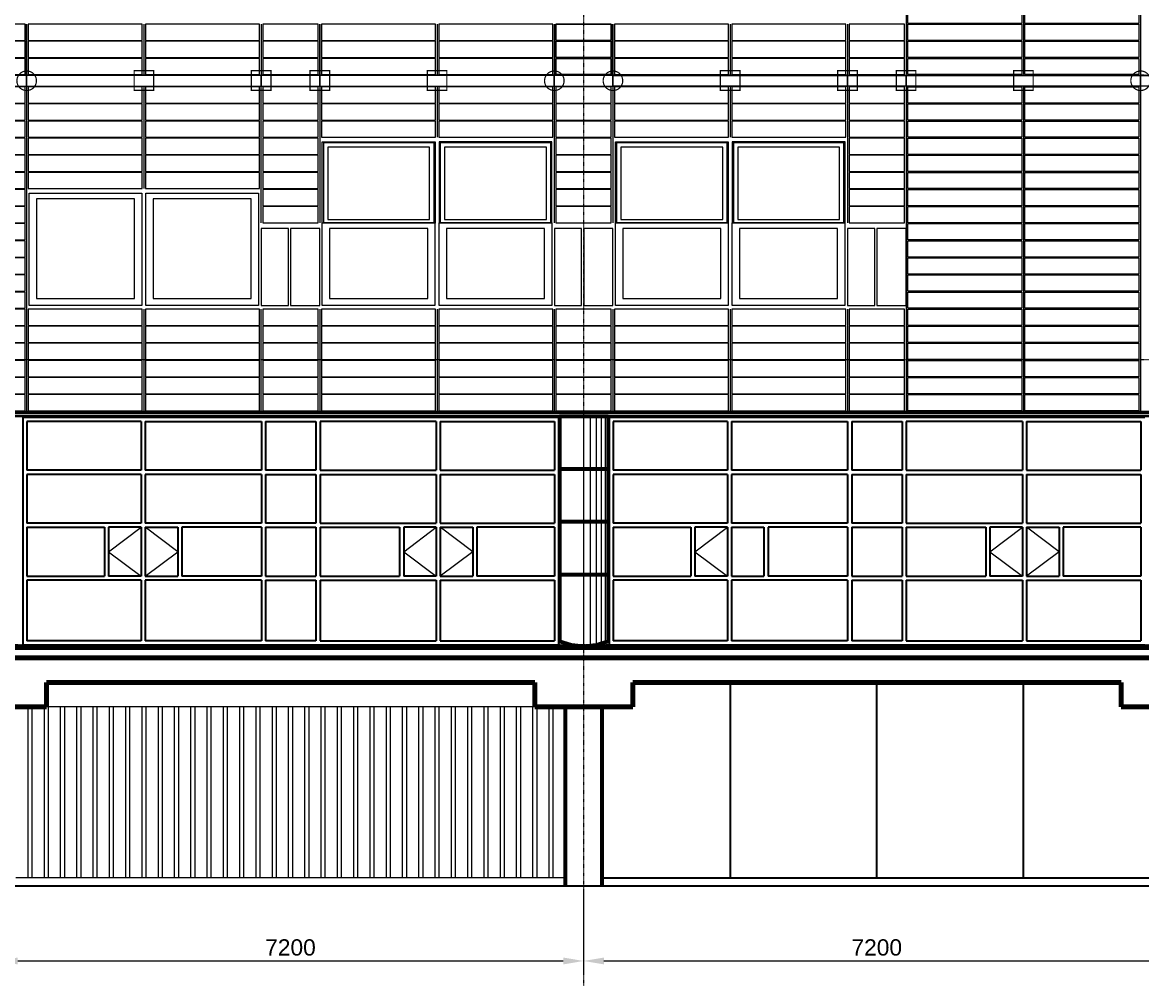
# Model space of a CAD drawing. Header units: millimetres. Extents: x -89870 to 271682, y -14857 to 84958.
# Tile 26 of 31: x 38608 to 52353, y 12866 to 24698. Entities that reach past the tile are written whole.
import ezdxf

# ---------------------------------------------------------------- set-up
doc = ezdxf.new("R2010")
doc.units = ezdxf.units.MM
doc.linetypes.add('DASHDOT', pattern=[25.4, 12.7, -6.35, 0, -6.35])
doc.linetypes.add('GESTRICHELTX2', pattern=[0.3, 0.2, -0.1])
for name, color, linetype in [('alu uprof', 3, 'Continuous'), ('alu vprof', 3, 'Continuous'), ('beugels', 3, 'Continuous'), ('keramiek', 1, 'Continuous'), ('kozijn', 2, 'Continuous'), ('maat', 1, 'Continuous'), ('stramien', 1, 'DASHDOT'), ('van arris', 253, 'Continuous')]:
    doc.layers.add(name, color=color, linetype=linetype)
doc.styles.add('dd', font='ddHelvetica45.ttf')
doc.styles.get("Standard").update_dxf_attribs({"font": 'arial.ttf'})
doc.dimstyles.new('Annotative', dxfattribs={"dimscale": 0, "dimtxt": 2, "dimasz": 2.5, "dimexe": 1.25, "dimexo": 0.625, "dimtad": 1, "dimdec": 0, "dimtxsty": 'Standard', "dimcen": 2.5, "dimadec": 0, "dimazin": 0, "dimtfac": 1, "dimtdec": 0, "dimtmove": 0, "dimatfit": 3, "dimfxl": 1, "dimarcsym": 0})
doc.dimstyles.new('DD-PEIL MAATVOERING', dxfattribs={"dimscale": 18, "dimtxt": 2, "dimasz": 3, "dimexe": 4, "dimexo": 4, "dimgap": 1, "dimtad": 2, "dimjust": 4, "dimtoh": 1, "dimdec": 0, "dimrnd": 1, "dimzin": 12, "dimdsep": 46, "dimtxsty": 'dd', "dimblk1": 'NONE', "dimblk2": 'PEIL +p', "dimsah": 1, "dimcen": 0, "dimse1": 1, "dimse2": 1, "dimsd1": 1, "dimsd2": 1, "dimclrd": 253, "dimclre": 253, "dimclrt": 7, "dimadec": 0, "dimazin": 0, "dimtfac": 1, "dimtdec": 0, "dimtofl": 0, "dimtmove": 0, "dimatfit": 0, "dimldrblk": 'NONE', "dimfxl": 0.5, "dimtfill": 1, "dimtolj": 1, "dimtzin": 0, "dimarcsym": 0})

# ---------------------------------------------------------------- blocks, each defined once
blk = doc.blocks.new('*U131')
at = {"layer": 'stramien', "color": 1, "ltscale": 0.5}
blk.add_lwpolyline([(0, 21501), (0, -21501)], dxfattribs=at)
blk = doc.blocks.new('*U130')
at = {"layer": 'stramien', "color": 0, "linetype": 'ByBlock', "lineweight": -2, "transparency": 16777216}
blk.add_blockref('*U131', (7200, 0), dxfattribs=at)
blk = doc.blocks.new('*U142')
at = {"layer": 'keramiek'}
blk.add_lwpolyline([(-700, -100), (700, -100), (700, 100), (-700, 100)], close=True, dxfattribs=at)
blk = doc.blocks.new('*U143')
at = {"layer": 'keramiek', "color": 0, "linetype": 'ByBlock', "lineweight": -2, "transparency": 16777216}
for p in [(0, 3780), (1440, 3780), (0, 3570), (1440, 3570), (0, 3360), (1440, 3360), (0, 3150), (1440, 3150), (0, 2940), (1440, 2940), (0, 2730), (1440, 2730), (0, 2520), (1440, 2520), (0, 2310), (1440, 2310), (0, 2100), (1440, 2100), (0, 1890), (1440, 1890), (0, 1680), (1440, 1680), (0, 1470), (1440, 1470), (0, 1260), (1440, 1260), (0, 1050), (1440, 1050), (0, 840), (1440, 840), (0, 630), (1440, 630), (0, 420), (1440, 420), (0, 210), (1440, 210), (0, 0), (1440, 0)]:
    blk.add_blockref('*U142', p, dxfattribs=at)
blk = doc.blocks.new('*U1')
at = {"layer": 'keramiek'}
blk.add_lwpolyline([(20, -100), (1420, -100), (1420, 100), (20, 100)], close=True, dxfattribs=at)
blk = doc.blocks.new('*U2')
at = {"layer": 'keramiek', "color": 0, "linetype": 'ByBlock', "lineweight": -2, "transparency": 16777216}
for p in [(0, 420), (1440, 420), (0, 210), (1440, 210), (0, 0), (1440, 0)]:
    blk.add_blockref('*U1', p, dxfattribs=at)
blk = doc.blocks.new('*U3')
at = {"layer": 'keramiek'}
blk.add_lwpolyline([(-340, -100), (340, -100), (340, 100), (-340, 100)], close=True, dxfattribs=at)
blk = doc.blocks.new('*U4')
at = {"layer": 'alu uprof', "color": 0, "linetype": 'ByBlock', "lineweight": -2, "transparency": 16777216}
for p in [(0, 420), (0, 210), (0, 0)]:
    blk.add_blockref('*U3', p, dxfattribs=at)
blk = doc.blocks.new('*U5')
at = {"layer": 'keramiek'}
blk.add_lwpolyline([(20, -100), (1420, -100), (1420, 100), (20, 100)], close=True, dxfattribs=at)
blk = doc.blocks.new('*U6')
at = {"layer": 'keramiek', "color": 0, "linetype": 'ByBlock', "lineweight": -2, "transparency": 16777216}
for p in [(0, 420), (1440, 420), (0, 210), (1440, 210), (0, 0), (1440, 0)]:
    blk.add_blockref('*U5', p, dxfattribs=at)
blk = doc.blocks.new('*U7')
at = {"layer": 'keramiek'}
blk.add_lwpolyline([(-340, -100), (340, -100), (340, 100), (-340, 100)], close=True, dxfattribs=at)
blk = doc.blocks.new('*U8')
at = {"layer": 'alu uprof', "color": 0, "linetype": 'ByBlock', "lineweight": -2, "transparency": 16777216}
for p in [(0, 1470), (0, 1260), (0, 1050), (0, 840), (0, 630), (0, 420), (0, 210), (0, 0)]:
    blk.add_blockref('*U7', p, dxfattribs=at)
blk = doc.blocks.new('keramiek N2')
at = {"layer": 'alu uprof'}
for name, p in [('*U8', (20059, 25836)), ('*U4', (20059, 24156))]:
    blk.add_blockref(name, p, dxfattribs=at)
at = {"layer": 'keramiek'}
for name, p in [('*U6', (16819, 26886)), ('*U2', (16819, 24156))]:
    blk.add_blockref(name, p, dxfattribs=at)
blk = doc.blocks.new('*U150')
at = {"layer": 'alu uprof'}
for points in [[(-1610, -1745), (1270, -1745), (1270, -1615), (-1610, -1615)], [(1270, -1745), (1990, -1745), (1990, -1615), (1270, -1615)]]:
    blk.add_lwpolyline(points, close=True, dxfattribs=at)
at = {"layer": 'alu vprof'}
for points in [[(-1610, 1745), (-1610, 75)], [(-1610, 1745), (-1610, 75)], [(-170, 1745), (-170, 1125)], [(1270, 1745), (1270, 75)], [(-1610, -985), (-1610, -1605)], [(-1610, -1605), (-1610, -985)], [(-170, -985), (-170, -1605)], [(1270, -985), (1270, -1605)]]:
    blk.add_lwpolyline(points, dxfattribs=at)
at = {"layer": 'alu uprof'}
blk.add_blockref('keramiek N2', (-18429, -25661), dxfattribs=at)
blk = doc.blocks.new('*U151')
at = {"layer": 'keramiek', "color": 0, "linetype": 'ByBlock', "lineweight": -2, "transparency": 16777216}
blk.add_blockref('*U150', (28800, 0), dxfattribs=at)
blk = doc.blocks.new('*U171')
at = {"layer": 'keramiek'}
blk.add_lwpolyline([(20, -100), (1420, -100), (1420, 100), (20, 100)], close=True, dxfattribs=at)
blk = doc.blocks.new('*U172')
at = {"layer": 'keramiek', "color": 0, "linetype": 'ByBlock', "lineweight": -2, "transparency": 16777216}
for p in [(0, 1050), (1440, 1050), (0, 840), (1440, 840), (0, 630), (1440, 630), (0, 420), (1440, 420), (0, 210), (1440, 210), (0, 0), (1440, 0)]:
    blk.add_blockref('*U171', p, dxfattribs=at)
blk = doc.blocks.new('*U173')
at = {"layer": 'keramiek'}
blk.add_lwpolyline([(-340, -100), (340, -100), (340, 100), (-340, 100)], close=True, dxfattribs=at)
blk = doc.blocks.new('*U174')
at = {"layer": 'alu uprof', "color": 0, "linetype": 'ByBlock', "lineweight": -2, "transparency": 16777216}
for p in [(0, 1050), (0, 840), (0, 630), (0, 420), (0, 210), (0, 0)]:
    blk.add_blockref('*U173', p, dxfattribs=at)
blk = doc.blocks.new('*U175')
at = {"layer": 'keramiek'}
blk.add_lwpolyline([(20, -100), (1420, -100), (1420, 100), (20, 100)], close=True, dxfattribs=at)
blk = doc.blocks.new('*U176')
at = {"layer": 'keramiek', "color": 0, "linetype": 'ByBlock', "lineweight": -2, "transparency": 16777216}
for p in [(0, 420), (1440, 420), (0, 210), (1440, 210), (0, 0), (1440, 0)]:
    blk.add_blockref('*U175', p, dxfattribs=at)
blk = doc.blocks.new('*U177')
at = {"layer": 'keramiek'}
blk.add_lwpolyline([(-340, -100), (340, -100), (340, 100), (-340, 100)], close=True, dxfattribs=at)
blk = doc.blocks.new('*U170')
at = {"layer": 'alu uprof', "color": 0, "linetype": 'ByBlock', "lineweight": -2, "transparency": 16777216}
for p in [(0, 1470), (0, 1260), (0, 1050), (0, 840), (0, 630), (0, 420), (0, 210), (0, 0)]:
    blk.add_blockref('*U177', p, dxfattribs=at)
blk = doc.blocks.new('*U152')
at = {"layer": 'alu vprof'}
for points in [[(-1800, 1990), (-1800, 320)], [(-360, 1990), (-360, 1370)], [(1080, 1990), (1080, 320)], [(-1800, -740), (-1800, -1990)], [(-360, -740), (-360, -1990)], [(1080, -740), (1080, -1990)]]:
    blk.add_lwpolyline(points, dxfattribs=at)
at = {"layer": 'alu uprof'}
for name, p in [('*U170', (1440, 420)), ('*U174', (1440, -1890))]:
    blk.add_blockref(name, p, dxfattribs=at)
at = {"layer": 'keramiek'}
for name, p in [('*U176', (-1800, 1470)), ('*U172', (-1800, -1890))]:
    blk.add_blockref(name, p, dxfattribs=at)
blk = doc.blocks.new('*U153')
at = {"layer": 'keramiek', "color": 0, "linetype": 'ByBlock', "lineweight": -2, "transparency": 16777216}
for p in [(0, 0), (3600, 0)]:
    blk.add_blockref('*U152', p, dxfattribs=at)
blk = doc.blocks.new('*U158')
at = {"layer": 'keramiek'}
blk.add_lwpolyline([(-700, -100), (700, -100), (700, 100), (-700, 100)], close=True, dxfattribs=at)
blk = doc.blocks.new('*U159')
at = {"layer": 'keramiek', "color": 0, "linetype": 'ByBlock', "lineweight": -2, "transparency": 16777216}
for p in [(0, 3150), (1440, 3150), (0, 2940), (1440, 2940), (0, 2730), (1440, 2730), (0, 2520), (1440, 2520), (0, 2310), (1440, 2310), (0, 2100), (1440, 2100), (0, 1890), (1440, 1890), (0, 1680), (1440, 1680), (0, 1470), (1440, 1470), (0, 1260), (1440, 1260), (0, 1050), (1440, 1050), (0, 840), (1440, 840), (0, 630), (1440, 630), (0, 420), (1440, 420), (0, 210), (1440, 210), (0, 0), (1440, 0)]:
    blk.add_blockref('*U158', p, dxfattribs=at)
blk = doc.blocks.new('*U160')
at = {"layer": 'keramiek'}
blk.add_lwpolyline([(-340, -100), (340, -100), (340, 100), (-340, 100)], close=True, dxfattribs=at)
blk = doc.blocks.new('*U161')
at = {"layer": 'alu uprof', "color": 0, "linetype": 'ByBlock', "lineweight": -2, "transparency": 16777216}
for p in [(0, 420), (0, 210), (0, 0)]:
    blk.add_blockref('*U160', p, dxfattribs=at)
blk = doc.blocks.new('*U164')
at = {"layer": 'keramiek'}
blk.add_lwpolyline([(20, -100), (1420, -100), (1420, 100), (20, 100)], close=True, dxfattribs=at)
blk = doc.blocks.new('*U163')
at = {"layer": 'keramiek'}
blk.add_lwpolyline([(-340, -100), (340, -100), (340, 100), (-340, 100)], close=True, dxfattribs=at)
blk = doc.blocks.new('*U165')
at = {"layer": 'keramiek'}
blk.add_lwpolyline([(20, -100), (1420, -100), (1420, 100), (20, 100)], close=True, dxfattribs=at)
blk = doc.blocks.new('keramiek Z2')
at = {"layer": 'alu vprof'}
for points in [[(-740, 3350), (-740, -630)], [(-20, 3350), (-20, -630)], [(1420, 3350), (1420, 2100)], [(1420, 620), (1420, -630)]]:
    blk.add_lwpolyline(points, dxfattribs=at)
at = {"layer": 'alu uprof', "color": 0, "linetype": 'ByBlock', "lineweight": -2, "transparency": 16777216}
for p in [(-380, 3250), (-380, 3040), (-380, 2830), (-380, 2620), (-380, 2410), (-380, 2200), (-380, 1990), (-380, 1780), (-380, 1570), (-380, 1360), (-380, 1150), (-380, 940), (-380, 730), (-380, 520), (-380, 310), (-380, 100), (-380, -110), (-380, -320), (-380, -530)]:
    blk.add_blockref('*U163', p, dxfattribs=at)
at = {"layer": 'keramiek', "color": 0, "linetype": 'ByBlock', "lineweight": -2, "transparency": 16777216}
for name, p in [('*U164', (-20, 3250)), ('*U164', (1420, 3250)), ('*U164', (-20, 3040)), ('*U164', (1420, 3040)), ('*U164', (-20, 2830)), ('*U164', (1420, 2830)), ('*U164', (-20, 2620)), ('*U164', (1420, 2620)), ('*U164', (-20, 2410)), ('*U164', (1420, 2410)), ('*U164', (-20, 2200)), ('*U164', (1420, 2200)), ('*U165', (-20, 520)), ('*U165', (1420, 520)), ('*U165', (-20, 310)), ('*U165', (1420, 310)), ('*U165', (-20, 100)), ('*U165', (1420, 100)), ('*U165', (-20, -110)), ('*U165', (1420, -110)), ('*U165', (-20, -320)), ('*U165', (1420, -320)), ('*U165', (-20, -530)), ('*U165', (1420, -530))]:
    blk.add_blockref(name, p, dxfattribs=at)
blk = doc.blocks.new('*U166')
at = {"layer": 'alu vprof'}
blk.add_blockref('keramiek Z2', (-1050, -1360), dxfattribs=at)
blk = doc.blocks.new('*U167')
at = {"layer": 'alu vprof', "color": 0, "linetype": 'ByBlock', "lineweight": -2, "transparency": 16777216}
blk.add_blockref('*U166', (28800, 0), dxfattribs=at)
blk = doc.blocks.new('*U168')
at = {"layer": 'keramiek'}
blk.add_lwpolyline([(-340, -100), (340, -100), (340, 100), (-340, 100)], close=True, dxfattribs=at)
blk = doc.blocks.new('*U169')
at = {"layer": 'keramiek', "color": 0, "linetype": 'ByBlock', "lineweight": -2, "transparency": 16777216}
for p in [(0, 1050), (0, 840), (0, 630), (0, 420), (0, 210), (0, 0)]:
    blk.add_blockref('*U168', p, dxfattribs=at)
blk = doc.blocks.new('*U178')
at = {"layer": 'keramiek'}
blk.add_lwpolyline([(-340, -100), (340, -100), (340, 100), (-340, 100)], close=True, dxfattribs=at)
blk = doc.blocks.new('*U179')
at = {"layer": 'keramiek', "color": 0, "linetype": 'ByBlock', "lineweight": -2, "transparency": 16777216}
for p in [(0, 1470), (0, 1260), (0, 1050), (0, 840), (0, 630), (0, 420), (0, 210), (0, 0)]:
    blk.add_blockref('*U178', p, dxfattribs=at)
blk = doc.blocks.new('*U233')
at = {"layer": 'alu uprof'}
for points in [[(-1610, -1745), (1270, -1745), (1270, -1615), (-1610, -1615)], [(1270, -1745), (1990, -1745), (1990, -1615), (1270, -1615)]]:
    blk.add_lwpolyline(points, close=True, dxfattribs=at)
at = {"layer": 'alu vprof'}
for points in [[(-1610, 1745), (-1610, 75)], [(-1610, 1745), (-1610, 75)], [(-170, 1745), (-170, 1125)], [(1270, 1745), (1270, 75)], [(-1610, -985), (-1610, -1605)], [(-1610, -1605), (-1610, -985)], [(-170, -985), (-170, -1605)], [(1270, -985), (1270, -1605)]]:
    blk.add_lwpolyline(points, dxfattribs=at)
at = {"layer": 'alu uprof'}
blk.add_blockref('keramiek N2', (-18429, -25661), dxfattribs=at)
blk = doc.blocks.new('*U232')
at = {"layer": 'keramiek', "color": 0, "linetype": 'ByBlock', "lineweight": -2, "transparency": 16777216}
for p in [(0, 3500), (3600, 3500), (0, 0), (3600, 0)]:
    blk.add_blockref('*U233', p, dxfattribs=at)
blk = doc.blocks.new('*D260')
at = {"layer": 'alu vprof', "color": 0, "lineweight": -2, "transparency": 16777216}
for p, q in [((52705, 12855), (52769, 12702)), ((52241, 12659), (52305, 12507)), ((52713, 12706), (52341, 12549))]:
    blk.add_line(p, q, dxfattribs=at)
at = {"layer": 'alu vprof', "color": 0, "transparency": 16777216}
for points in [[(52710, 12714), (52717, 12698), (52759, 12725)], [(52338, 12557), (52344, 12542), (52295, 12530)]]:
    blk.add_solid(points, dxfattribs=at)
at = {"layer": 'Defpoints', "color": 0, "transparency": 16777216}
for p in [(52700, 12866), (52236, 12671), (52295, 12530)]:
    blk.add_point(p, dxfattribs=at)
at = {"layer": 'alu vprof', "color": 0, "transparency": 16777216, "insert": (52514, 12658), "char_height": 40, "attachment_point": 5, "rotation": 22.8372}
blk.add_mtext('504', dxfattribs=at)
blk = doc.blocks.new('kozijnen 1')
at = {"layer": 'kozijn', "color": 1}
for points in [[(-1409, 1016), (-1409, 2011), (-24, 2011), (-24, 1012)], [(1411, 1016), (1411, 2011), (26, 2011), (26, 1012)]]:
    blk.add_lwpolyline(points, dxfattribs=at)
at = {"layer": 'kozijn'}
for points in [[(-1391, 2003), (-41, 2003), (-41, 1016), (-1391, 1016)], [(-91, 1944), (-1342, 1944), (-1342, 1058), (-91, 1058)], [(43, 2003), (1393, 2003), (1393, 1016), (43, 1016)], [(1344, 1944), (93, 1944), (93, 1058), (1344, 1058)], [(-1409, 1016), (-25, 1016), (-25, 0), (-1409, 0)], [(26, 1016), (1410, 1016), (1410, 0), (26, 0)], [(-1799, 0), (-1439, 0), (-1439, 945), (-1799, 945)], [(-1319, 87), (-115, 87), (-115, 945), (-1319, 945)], [(116, 87), (1320, 87), (1320, 945), (116, 945)], [(1441, 0), (1775, 0), (1775, 945), (1441, 945)]]:
    blk.add_lwpolyline(points, close=True, dxfattribs=at)
blk = doc.blocks.new('*U374')
at = {"layer": 'kozijn'}
blk.add_blockref('kozijnen 1', (12, -1006), dxfattribs=at)
blk = doc.blocks.new('*U375')
at = {"layer": 'alu vprof', "color": 0, "linetype": 'ByBlock', "lineweight": -2, "transparency": 16777216}
for p in [(0, 0), (3600, 0)]:
    blk.add_blockref('*U374', p, dxfattribs=at)
blk = doc.blocks.new('kozijnen 4')
at = {"layer": 'kozijn'}
for points in [[(-1409, 1425), (-25, 1425), (-25, 44), (-1409, 44)], [(25, 1425), (1409, 1425), (1409, 44), (25, 44)], [(-1319, 131), (-115, 131), (-115, 1354), (-1319, 1354)], [(115, 131), (1319, 131), (1319, 1354), (115, 1354)]]:
    blk.add_lwpolyline(points, close=True, dxfattribs=at)
blk = doc.blocks.new('*U379')
at = {"layer": 'alu uprof'}
blk.add_blockref('kozijnen 4', (0, -734.5), dxfattribs=at)
blk = doc.blocks.new('*U380')
at = {"layer": 'alu uprof', "color": 0, "linetype": 'ByBlock', "lineweight": -2, "transparency": 16777216}
blk.add_blockref('*U379', (28800, 0), dxfattribs=at)
blk = doc.blocks.new('vanarris zuid')
at = {"layer": 'van arris', "lineweight": 50}
for p, q in [((51305, 55), (-905, 55)), ((51305, 5), (-905, 5)), ((50700, -2822.5), (7275, -2822.5)), ((50700, -2852.5), (7275, -2852.5))]:
    blk.add_line(p, q, dxfattribs=at)
at = {"layer": 'van arris', "lineweight": 70}
for p, q in [((43500, 0), (42900, 0)), ((42900, 0), (42900, -2765)), ((43500, 0), (43500, -2765)), ((43500, -645), (42900, -645)), ((43500, -1295), (42900, -1295)), ((43500, -1945), (42900, -1945)), ((43047.5, -2810), (42900, -2765)), ((43200, -2825), (43047.5, -2810)), ((43352.5, -2810), (43200, -2825)), ((43500, -2765), (43352.5, -2810)), ((42975, -5765), (42975, -3565)), ((43425, -5765), (43425, -3565))]:
    blk.add_line(p, q, dxfattribs=at)
at = {"layer": 'van arris', "lineweight": 25}
for p, q in [((43197.5, 0), (43197.5, -2820)), ((43277.5, 0), (43277.5, -2820)), ((43350, 0), (43350, -2810)), ((43412.5, 0), (43412.5, -2795)), ((43460, 0), (43460, -2780)), ((43490, 0), (43490, -2770)), ((37362.5, -1660), (37762.5, -1360)), ((38212.5, -1660), (37812.5, -1360)), ((40987.5, -1660), (41387.5, -1360)), ((41837.5, -1660), (41437.5, -1360)), ((44562.5, -1660), (44962.5, -1360)), ((48187.5, -1660), (48587.5, -1360)), ((49037.5, -1660), (48637.5, -1360)), ((37362.5, -1660), (37762.5, -1960)), ((37812.5, -1960), (38212.5, -1660)), ((40987.5, -1660), (41387.5, -1960)), ((41837.5, -1660), (41437.5, -1960)), ((44562.5, -1660), (44962.5, -1960)), ((48187.5, -1660), (48587.5, -1960)), ((49037.5, -1660), (48637.5, -1960)), ((42595, -3265), (42600, -3267.5)), ((42975, -3565), (36225, -3565)), ((36375, -5665), (36375, -3565)), ((36425, -5665), (36425, -3565)), ((36575, -5665), (36575, -3565)), ((36625, -5665), (36625, -3565)), ((36775, -5665), (36775, -3565)), ((36825, -5665), (36825, -3565)), ((36975, -5665), (36975, -3565)), ((37025, -5665), (37025, -3565)), ((37175, -5665), (37175, -3565)), ((37225, -5665), (37225, -3565)), ((37375, -5665), (37375, -3565)), ((37425, -5665), (37425, -3565)), ((37575, -5665), (37575, -3565)), ((37625, -5665), (37625, -3565)), ((37775, -5665), (37775, -3565)), ((37825, -5665), (37825, -3565)), ((37975, -5665), (37975, -3565)), ((38025, -5665), (38025, -3565)), ((38175, -5665), (38175, -3565)), ((38225, -5665), (38225, -3565)), ((38375, -5665), (38375, -3565)), ((38425, -5665), (38425, -3565)), ((38575, -5665), (38575, -3565)), ((38625, -5665), (38625, -3565)), ((38775, -5665), (38775, -3565)), ((38825, -5665), (38825, -3565)), ((38975, -5665), (38975, -3565)), ((39025, -5665), (39025, -3565)), ((39175, -5665), (39175, -3565)), ((39225, -5665), (39225, -3565)), ((39375, -5665), (39375, -3565)), ((39425, -5665), (39425, -3565)), ((39575, -5665), (39575, -3565)), ((39625, -5665), (39625, -3565)), ((39775, -5665), (39775, -3565)), ((39825, -5665), (39825, -3565)), ((39975, -5665), (39975, -3565)), ((40025, -5665), (40025, -3565)), ((40175, -5665), (40175, -3565)), ((40225, -5665), (40225, -3565)), ((40375, -5665), (40375, -3565)), ((40425, -5665), (40425, -3565)), ((40575, -5665), (40575, -3565)), ((40625, -5665), (40625, -3565)), ((40775, -5665), (40775, -3565)), ((40825, -5665), (40825, -3565)), ((40975, -5665), (40975, -3565)), ((41025, -5665), (41025, -3565)), ((41175, -5665), (41175, -3565)), ((41225, -5665), (41225, -3565)), ((41375, -5665), (41375, -3565)), ((41425, -5665), (41425, -3565)), ((41575, -5665), (41575, -3565)), ((41625, -5665), (41625, -3565)), ((41775, -5665), (41775, -3565)), ((41825, -5665), (41825, -3565)), ((41975, -5665), (41975, -3565)), ((42025, -5665), (42025, -3565)), ((42175, -5665), (42175, -3565)), ((42225, -5665), (42225, -3565)), ((42375, -5665), (42375, -3565)), ((42425, -5665), (42425, -3565)), ((42575, -5665), (42575, -3565)), ((42625, -5665), (42625, -3565)), ((42775, -5665), (42775, -3565)), ((42825, -5665), (42825, -3565)), ((43800, -3565), (43800, -3562.5)), ((42975, -5665), (36225, -5665))]:
    blk.add_line(p, q, dxfattribs=at)
at = {"layer": 'van arris', "lineweight": 35}
for p, q in [((36310, -10), (36310, -2805)), ((42890, -10), (36310, -10)), ((36360, -60), (36360, -660)), ((37762.5, -60), (36360, -60)), ((37762.5, -60), (37762.5, -660)), ((37812.5, -60), (37812.5, -660)), ((37812.5, -60), (39240, -60)), ((39240, -60), (39240, -660)), ((39290, -60), (39290, -660)), ((39290, -60), (39910, -60)), ((39910, -60), (39910, -660)), ((39960, -60), (39960, -660)), ((41387.5, -60), (39960, -60)), ((41387.5, -60), (41387.5, -660)), ((41437.5, -60), (41437.5, -660)), ((41437.5, -60), (42840, -60)), ((42840, -60), (42840, -660)), ((42890, -10), (42890, -2805)), ((43510, -10), (43510, -2805)), ((50090, -10), (43510, -10)), ((43560, -60), (43560, -660)), ((44962.5, -60), (43560, -60)), ((44962.5, -60), (44962.5, -660)), ((45012.5, -60), (45012.5, -660)), ((45012.5, -60), (46440, -60)), ((46440, -60), (46440, -660)), ((46490, -60), (46490, -660)), ((46490, -60), (47110, -60)), ((47110, -60), (47110, -660)), ((47160, -60), (47160, -660)), ((48587.5, -60), (47160, -60)), ((48587.5, -60), (48587.5, -660)), ((48637.5, -60), (48637.5, -660)), ((48637.5, -60), (50040, -60)), ((50040, -60), (50040, -660)), ((37762.5, -660), (36360, -660)), ((39240, -660), (37812.5, -660)), ((39910, -660), (39290, -660)), ((39960, -660), (41387.5, -660)), ((41437.5, -660), (42840, -660)), ((44962.5, -660), (43560, -660)), ((46440, -660), (45012.5, -660)), ((47110, -660), (46490, -660)), ((47160, -660), (48587.5, -660)), ((48637.5, -660), (50040, -660)), ((36360, -710), (36360, -1310)), ((37762.5, -710), (36360, -710)), ((37762.5, -710), (37762.5, -1310)), ((37812.5, -710), (37812.5, -1310)), ((39240, -710), (37812.5, -710)), ((39240, -710), (39240, -1310)), ((39290, -710), (39290, -1310)), ((39290, -710), (39910, -710)), ((39910, -710), (39910, -1310)), ((39960, -710), (39960, -1310)), ((39960, -710), (41387.5, -710)), ((41387.5, -710), (41387.5, -1310)), ((41437.5, -710), (41437.5, -1310)), ((41437.5, -710), (42840, -710)), ((42840, -710), (42840, -1310)), ((43560, -710), (43560, -1310)), ((44962.5, -710), (43560, -710)), ((44962.5, -710), (44962.5, -1310)), ((45012.5, -710), (45012.5, -1310)), ((46440, -710), (45012.5, -710)), ((46440, -710), (46440, -1310)), ((46490, -710), (46490, -1310)), ((46490, -710), (47110, -710)), ((47110, -710), (47110, -1310)), ((47160, -710), (47160, -1310)), ((47160, -710), (48587.5, -710)), ((48587.5, -710), (48587.5, -1310)), ((48637.5, -710), (48637.5, -1310)), ((48637.5, -710), (50040, -710)), ((50040, -710), (50040, -1310)), ((37762.5, -1310), (36360, -1310)), ((36360, -1360), (36360, -1960)), ((36360, -1360), (37312.5, -1360)), ((37312.5, -1360), (37312.5, -1960)), ((37762.5, -1360), (37362.5, -1360)), ((37362.5, -1360), (37362.5, -1960)), ((37762.5, -1360), (37762.5, -1960)), ((39240, -1310), (37812.5, -1310)), ((37812.5, -1360), (37812.5, -1960)), ((37812.5, -1360), (38212.5, -1360)), ((38212.5, -1360), (38212.5, -1960)), ((39240, -1360), (38262.5, -1360)), ((38262.5, -1360), (38262.5, -1960)), ((39240, -1360), (39240, -1960)), ((39910, -1310), (39290, -1310)), ((39290, -1360), (39290, -1960)), ((39290, -1360), (39910, -1360)), ((39910, -1360), (39910, -1960)), ((39960, -1310), (41387.5, -1310)), ((39960, -1360), (39960, -1960)), ((39960, -1360), (40937.5, -1360)), ((40937.5, -1360), (40937.5, -1960)), ((41387.5, -1360), (40987.5, -1360)), ((40987.5, -1360), (40987.5, -1960)), ((41387.5, -1360), (41387.5, -1960)), ((41437.5, -1310), (42840, -1310)), ((41437.5, -1360), (41437.5, -1960)), ((41437.5, -1360), (41837.5, -1360)), ((41837.5, -1360), (41837.5, -1960)), ((42840, -1360), (41887.5, -1360)), ((41887.5, -1360), (41887.5, -1960)), ((42840, -1360), (42840, -1960)), ((44962.5, -1310), (43560, -1310)), ((43560, -1360), (43560, -1960)), ((43560, -1360), (44512.5, -1360)), ((44512.5, -1360), (44512.5, -1960)), ((44962.5, -1360), (44562.5, -1360)), ((44562.5, -1360), (44562.5, -1960)), ((44962.5, -1360), (44962.5, -1960)), ((46440, -1310), (45012.5, -1310)), ((45012.5, -1360), (45012.5, -1960)), ((45012.5, -1360), (45412.5, -1360)), ((45412.5, -1360), (45412.5, -1960)), ((46440, -1360), (45462.5, -1360)), ((45462.5, -1360), (45462.5, -1960)), ((46440, -1360), (46440, -1960)), ((47110, -1310), (46490, -1310)), ((46490, -1360), (46490, -1960)), ((46490, -1360), (47110, -1360)), ((47110, -1360), (47110, -1960)), ((47160, -1310), (48587.5, -1310)), ((47160, -1360), (47160, -1960)), ((47160, -1360), (48137.5, -1360)), ((48137.5, -1360), (48137.5, -1960)), ((48587.5, -1360), (48187.5, -1360)), ((48187.5, -1360), (48187.5, -1960)), ((48587.5, -1360), (48587.5, -1960)), ((48637.5, -1310), (50040, -1310)), ((48637.5, -1360), (48637.5, -1960)), ((48637.5, -1360), (49037.5, -1360)), ((49037.5, -1360), (49037.5, -1960)), ((50040, -1360), (49087.5, -1360)), ((49087.5, -1360), (49087.5, -1960)), ((50040, -1360), (50040, -1960)), ((36360, -1960), (37312.5, -1960)), ((36360, -2010), (36360, -2755)), ((37762.5, -2010), (36360, -2010)), ((37762.5, -1960), (37362.5, -1960)), ((37762.5, -2010), (37762.5, -2755)), ((37812.5, -1960), (38212.5, -1960)), ((37812.5, -2010), (37812.5, -2755)), ((39240, -2010), (37812.5, -2010)), ((39240, -1960), (38262.5, -1960)), ((39240, -2010), (39240, -2755)), ((39290, -1960), (39910, -1960)), ((39290, -2010), (39290, -2755)), ((39290, -2010), (39910, -2010)), ((39910, -2010), (39910, -2755)), ((39960, -1960), (40937.5, -1960)), ((39960, -2010), (39960, -2755)), ((39960, -2010), (41387.5, -2010)), ((41387.5, -1960), (40987.5, -1960)), ((41387.5, -2010), (41387.5, -2755)), ((41437.5, -1960), (41837.5, -1960)), ((41437.5, -2010), (41437.5, -2755)), ((41437.5, -2010), (42840, -2010)), ((42840, -1960), (41887.5, -1960)), ((42840, -2010), (42840, -2755)), ((43560, -1960), (44512.5, -1960)), ((43560, -2010), (43560, -2755)), ((44962.5, -2010), (43560, -2010)), ((44962.5, -1960), (44562.5, -1960)), ((44962.5, -2010), (44962.5, -2755)), ((45012.5, -1960), (45412.5, -1960)), ((45012.5, -2010), (45012.5, -2755)), ((46440, -2010), (45012.5, -2010)), ((46440, -1960), (45462.5, -1960)), ((46440, -2010), (46440, -2755)), ((46490, -1960), (47110, -1960)), ((46490, -2010), (46490, -2755)), ((46490, -2010), (47110, -2010)), ((47110, -2010), (47110, -2755)), ((47160, -1960), (48137.5, -1960)), ((47160, -2010), (47160, -2755)), ((47160, -2010), (48587.5, -2010)), ((48587.5, -1960), (48187.5, -1960)), ((48587.5, -2010), (48587.5, -2755)), ((48637.5, -1960), (49037.5, -1960)), ((48637.5, -2010), (48637.5, -2755)), ((48637.5, -2010), (50040, -2010)), ((50040, -1960), (49087.5, -1960)), ((50040, -2010), (50040, -2755)), ((36310, -2805), (42890, -2805)), ((37762.5, -2755), (36360, -2755)), ((39240, -2755), (37812.5, -2755)), ((39910, -2755), (39290, -2755)), ((39960, -2755), (41387.5, -2755)), ((41437.5, -2755), (42840, -2755)), ((43510, -2805), (50090, -2805)), ((44962.5, -2755), (43560, -2755)), ((46440, -2755), (45012.5, -2755)), ((47110, -2755), (46490, -2755)), ((47160, -2755), (48587.5, -2755)), ((48637.5, -2755), (50040, -2755)), ((45000, -5665), (45000, -3265)), ((46800, -5665), (46800, -3265)), ((48600, -5665), (48600, -3265)), ((7325, -5765), (54477.5, -5765)), ((43425, -5665), (50175, -5665))]:
    blk.add_line(p, q, dxfattribs=at)
at = {"layer": 'van arris', "lineweight": 90}
for p, q in [((7275, -2965), (62167.5, -2965)), ((36600, -3265), (42600, -3265)), ((36600, -3565), (36600, -3265)), ((42600, -3565), (42600, -3265)), ((43800, -3265), (49800, -3265)), ((43800, -3565), (43800, -3265)), ((49800, -3565), (49800, -3265)), ((36600, -3565), (35400, -3565)), ((43800, -3565), (42600, -3565)), ((51000, -3565), (49800, -3565))]:
    blk.add_line(p, q, dxfattribs=at)
blk = doc.blocks.new('PEIL +p')
blk.add_line((0, 0.5), (0, -0.5))
blk.add_lwpolyline([(0, 0, 0, 1, 0), (1, 0, 1, 1, 0)], format="xyseb")
blk.add_lwpolyline([(0, 0), (1, -0.5), (1, 0.5), (0, 0)], close=True)
blk = doc.blocks.new('*D526')
at = {"layer": 'Defpoints', "color": 0, "transparency": 16777216}
for p in [(23900, 48931), (55403, 48931), (52700, 17051)]:
    blk.add_point(p, dxfattribs=at)
at = {"layer": 'maat', "color": 253, "linetype": 'GESTRICHELTX2', "lineweight": -2, "transparency": 16777216}
blk.add_line((55403, 17051), (55403, 48631), dxfattribs=at)
at = {"layer": 'maat', "color": 253, "lineweight": -2, "transparency": 16777216, "xscale": 300, "yscale": 300, "zscale": 300, "rotation": 90}
blk.add_blockref('PEIL +p', (55403, 48931), dxfattribs=at)
at = {"layer": 'maat', "color": 7, "transparency": 16777216, "insert": (56486, 49158), "char_height": 200, "attachment_point": 5, "style": 'dd', "bg_fill": 3, "box_fill_scale": 1.1, "bg_fill_color": 256, "bg_fill_true_color": 13158600, "bg_fill_transparency": 0}
blk.add_mtext('\\A1;31880 +p', dxfattribs=at)
blk = doc.blocks.new('_NONE')
at = {"color": 0, "linetype": 'ByBlock'}
blk.add_circle((0, 0), 0.25, dxfattribs=at)
blk = doc.blocks.new('*D532')
at = {"layer": 'Defpoints', "color": 0, "transparency": 16777216}
for p in [(38300, 14091), (45500, 14091), (45500, 13169)]:
    blk.add_point(p, dxfattribs=at)
at = {"layer": 'maat', "color": 0, "lineweight": -2, "transparency": 16777216}
for p, q in [((38300, 14029), (38300, 13044)), ((45500, 14029), (45500, 13044)), ((38550, 13169), (45250, 13169))]:
    blk.add_line(p, q, dxfattribs=at)
at = {"layer": 'maat', "color": 0, "transparency": 16777216}
for points in [[(38550, 13211), (38550, 13127), (38300, 13169)], [(45250, 13211), (45250, 13127), (45500, 13169)]]:
    blk.add_solid(points, dxfattribs=at)
at = {"layer": 'maat', "color": 0, "transparency": 16777216, "insert": (41900, 13334), "char_height": 200, "attachment_point": 5}
blk.add_mtext('7200', dxfattribs=at)
blk = doc.blocks.new('*D533')
at = {"layer": 'Defpoints', "color": 0, "transparency": 16777216}
for p in [(45500, 14091), (52700, 14091), (52700, 13169)]:
    blk.add_point(p, dxfattribs=at)
at = {"layer": 'maat', "color": 0, "lineweight": -2, "transparency": 16777216}
for p, q in [((45500, 14029), (45500, 13044)), ((52700, 14029), (52700, 13044)), ((45750, 13169), (52450, 13169))]:
    blk.add_line(p, q, dxfattribs=at)
at = {"layer": 'maat', "color": 0, "transparency": 16777216}
for points in [[(45750, 13211), (45750, 13127), (45500, 13169)], [(52450, 13211), (52450, 13127), (52700, 13169)]]:
    blk.add_solid(points, dxfattribs=at)
at = {"layer": 'maat', "color": 0, "transparency": 16777216, "insert": (49100, 13334), "char_height": 200, "attachment_point": 5}
blk.add_mtext('7200', dxfattribs=at)

msp = doc.modelspace()

# ---------------------------------------------------------------- linework, layer by layer
at = {"layer": 'alu uprof'}
for points in [[(49460.2, 27406.2), (49460.2, 24056.2)], [(50900.2, 27406.2), (50900.2, 24056.2)], [(52340.2, 27406.2), (52340.2, 24056.2)], [(49460.2, 23906.2), (49460.2, 19926.2)], [(50900.2, 23906.2), (50900.2, 19926.2)], [(52340.2, 23906.2), (52340.2, 19926.2)]]:
    msp.add_lwpolyline(points, dxfattribs=at)
for points in [[(48740.2, 23916.2), (45860.2, 23916.2), (45860.2, 24046.2), (48740.2, 24046.2)], [(45860.2, 23916.2), (48740.2, 23916.2), (48740.2, 24046.2), (45860.2, 24046.2)], [(49460.2, 23916.2), (48740.2, 23916.2), (48740.2, 24046.2), (49460.2, 24046.2)], [(52340.2, 23916.2), (49460.2, 23916.2), (49460.2, 24046.2), (52340.2, 24046.2)], [(52700.2, 23916.2), (52340.2, 23916.2), (52340.2, 24046.2), (52700.2, 24046.2)], [(53600.2, 19856.2), (1400.2, 19856.2), (1400.2, 19896.2), (53600.2, 19896.2)]]:
    msp.add_lwpolyline(points, close=True, dxfattribs=at)
at = {"layer": 'alu vprof'}
for points in [[(45860.2, 24676.2), (45860.2, 24056.2)], [(45860.2, 24056.2), (45860.2, 24676.2)], [(47300.2, 24676.2), (47300.2, 24056.2)], [(48740.2, 24676.2), (48740.2, 24056.2)], [(41540.2, 22236.2), (41540.2, 23906.2)], [(41540.2, 19926.2), (41540.2, 21176.2)]]:
    msp.add_lwpolyline(points, dxfattribs=at)
at = {"layer": 'beugels', "color": 10, "const_width": 15}
for points in [[(38540.1, 23982.1, -0.4120639), (38660.2, 24101.3, -0.4123618), (38780.3, 23981.9, -0.4160677), (38660.2, 23861.1, -0.4163665)], [(45020.1, 23982.1, -0.4120639), (45140.2, 24101.3, -0.4123618), (45260.3, 23981.9, -0.4160677), (45140.2, 23861.1, -0.4163665)], [(45740.1, 23982.1, -0.4120639), (45860.2, 24101.3, -0.4123618), (45980.3, 23981.9, -0.4160677), (45860.2, 23861.1, -0.4163665)], [(52220.1, 23982.1, -0.4120639), (52340.2, 24101.3, -0.4123618), (52460.3, 23981.9, -0.4160677), (52340.2, 23861.1, -0.4163665)]]:
    msp.add_lwpolyline(points, format="xyb", close=True, dxfattribs=at)
at = {"layer": 'beugels', "color": 93, "const_width": 15}
for points in [[(39980.3, 23864.1), (40220.3, 23864.1), (40220.3, 24104.1), (39980.3, 24104.1)], [(41420.3, 23864.1), (41660.3, 23864.1), (41660.3, 24104.1), (41420.3, 24104.1)], [(42140.3, 23864.1), (42380.3, 23864.1), (42380.3, 24104.1), (42140.3, 24104.1)], [(43580.3, 23864.1), (43820.3, 23864.1), (43820.3, 24104.1), (43580.3, 24104.1)], [(47180.3, 23864.1), (47420.3, 23864.1), (47420.3, 24104.1), (47180.3, 24104.1)], [(48620.3, 23864.1), (48860.3, 23864.1), (48860.3, 24104.1), (48620.3, 24104.1)], [(49340.3, 23864.1), (49580.3, 23864.1), (49580.3, 24104.1), (49340.3, 24104.1)], [(50780.3, 23864.1), (51020.3, 23864.1), (51020.3, 24104.1), (50780.3, 24104.1)]]:
    msp.add_lwpolyline(points, close=True, dxfattribs=at)
at = {"layer": 'beugels', "color": 10, "const_width": 10}
for points in [[(38660.2, 23916.2), (38660.2, 24046.2)], [(41540.2, 23916.2), (41540.2, 24046.2)], [(42260.2, 23916.2), (42260.2, 24046.2)], [(45140.2, 23916.2), (45140.2, 24046.2)], [(45860.2, 23916.2), (45860.2, 24046.2)], [(48740.2, 23916.2), (48740.2, 24046.2)], [(49460.2, 23916.2), (49460.2, 24046.2)], [(52340.2, 23916.2), (52340.2, 24046.2)]]:
    msp.add_lwpolyline(points, dxfattribs=at)
at = {"layer": 'kozijn'}
for points in [[(41540.9, 21220.2), (41874.9, 21220.2), (41874.9, 22165.2), (41540.9, 22165.2)], [(49100.9, 21220.2), (49460.9, 21220.2), (49460.9, 22165.2), (49100.9, 22165.2)]]:
    msp.add_lwpolyline(points, close=True, dxfattribs=at)
at = {"layer": 'stramien', "color": 1, "ltscale": 0.5}
for points in [[(61288.7, 24051.2), (59.1, 24051.2)], [(61288.7, 20551.2), (59.1, 20551.2)], [(61288.7, 17051.2), (59.1, 17051.2)], [(61288.7, 14091.2), (59.1, 14091.2)]]:
    msp.add_lwpolyline(points, dxfattribs=at)

# ---------------------------------------------------------------- block references
at = {"layer": 'alu uprof'}
for name, p in [('keramiek N2', (29041.3, 0)), ('*U380', (11300.2, 21910.7))]:
    msp.add_blockref(name, p, dxfattribs=at)
at = {"layer": 'alu uprof', "xscale": -1}
msp.add_blockref('*U161', (45500.2, 24156.2), dxfattribs=at)
at = {"layer": 'alu vprof'}
for name, p in [('*U167', (10930.2, 21916.2)), ('*U375', (43687.9, 22225.7))]:
    msp.add_blockref(name, p, dxfattribs=at)
at = {"layer": 'keramiek'}
for name, p in [('*U151', (7870.2, 25661.2)), ('*U232', (40270.2, 25661.2)), ('*U179', (41900.2, 22336.2)), ('*U153', (44060.2, 21916.2)), ('*U169', (41900.2, 20026.2))]:
    msp.add_blockref(name, p, dxfattribs=at)
at = {"layer": 'keramiek', "xscale": -1}
for name, p in [('*U159', (51620.2, 24156.2)), ('*U143', (51620.2, 20026.2))]:
    msp.add_blockref(name, p, dxfattribs=at)
at = {"layer": 'stramien', "xscale": -1}
msp.add_blockref('*U130', (52700.2, 34367.5), dxfattribs=at)
at = {"layer": 'van arris'}
msp.add_blockref('vanarris zuid', (2302.7, 19856.2), dxfattribs=at)

# ---------------------------------------------------------------- dimensions: what is measured, and where the dimension line sits
at = {"layer": 'alu vprof', "color": 1}
dim = msp.add_aligned_dim(p1=(52700.2, 12866.2), p2=(52235.7, 12670.6), distance=152.7, dimstyle='Annotative', dxfattribs=at)
dim.commit()
dim.dimension.update_dxf_attribs({"geometry": '*D260', "text_midpoint": (52514.4, 12658)})
at = {"layer": 'maat'}
for base, p1, p2, picture, middle in [((45500.2, 13168.9), (38300.2, 14091.2), (45500.2, 14091.2), '*D532', (41900.2, 13333.6)), ((52700.2, 13168.9), (45500.2, 14091.2), (52700.2, 14091.2), '*D533', (49100.2, 13333.6))]:
    dim = msp.add_linear_dim(base=base, p1=p1, p2=p2, dimstyle='Annotative', dxfattribs=at)
    dim.commit()
    dim.dimension.update_dxf_attribs({"geometry": picture, "text_midpoint": middle})

# ---------------------------------------------------------------- next in the draw order: dimensions: what is measured, and where the dimension line sits
dim = msp.add_linear_dim(base=(55402.6, 48931.2), p1=(52700.2, 17051.2), p2=(23900.2, 48931.2), angle=90, dimstyle='DD-PEIL MAATVOERING', override={"dimpost": ' +p'}, dxfattribs=at)
dim.commit()
dim.dimension.update_dxf_attribs({"geometry": '*D526', "text_midpoint": (56486.2, 49157.9)})

doc.saveas('drawing.dxf')
